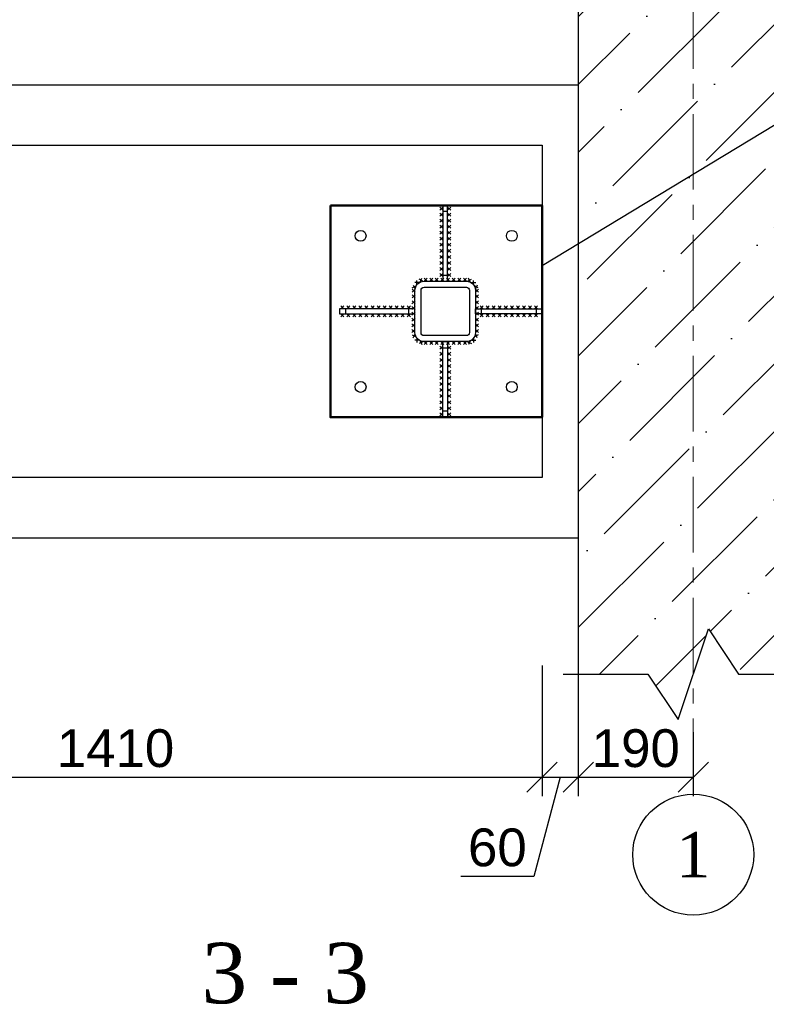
# Model space of a CAD drawing. Header units: millimetres. Extents: x 2063114 to 14983986, y -126020516 to 213791.
# Tile 240 of 256: x 2355751 to 2360688, y -1297072 to -1290558. Entities that reach past the tile are written whole.
import ezdxf
from ezdxf.enums import TextEntityAlignment as Align

# ---------------------------------------------------------------- set-up
doc = ezdxf.new("R2010")
doc.units = ezdxf.units.MM
doc.linetypes.add('CENTERX2', pattern=[4, 2.5, -0.5, 0.5, -0.5])
doc.layers.get('Defpoints').update_dxf_attribs({"color": 6, "lineweight": 35})
doc.layers.add('АСО-оси', color=24, linetype='CENTERX2', lineweight=20)
doc.layers.add('СТЕНЫ', color=7, linetype='Continuous', lineweight=20)
doc.styles.get("Standard").update_dxf_attribs({"font": 'arial.ttf'})
doc.styles.add('TIMES NEW', font='times.ttf', dxfattribs={"height": 200})
doc.styles.add('Times New Roman', font='times.ttf')
doc.dimstyles.new('25', dxfattribs={"dimscale": 100, "dimtxt": 2.5, "dimasz": 2, "dimexe": 1.25, "dimexo": 0.625, "dimtad": 1, "dimdec": 0, "dimlfac": 0.25, "dimtxsty": 'Standard', "dimblk": 'OBLIQUE', "dimcen": 2, "dimdle": 0.008, "dimclrd": 256, "dimclre": 256, "dimclrt": 256, "dimadec": 0, "dimazin": 0, "dimtfac": 1, "dimtdec": 0, "dimtmove": 1, "dimatfit": 2, "dimfxl": 1.25, "dimarcsym": 0})

# ---------------------------------------------------------------- blocks, each defined once
blk = doc.blocks.new('_Oblique')
at = {"color": 0, "linetype": 'ByBlock', "lineweight": -2}
blk.add_line((-0.5, -0.5), (0.5, 0.5), dxfattribs=at)
blk = doc.blocks.new('*D631')
at = {"lineweight": -2, "transparency": 16777216}
for p, q in [((2353564.5, -1294831.5), (2353564.5, -1295694)), ((2359204.8, -1294831.5), (2359204.8, -1295694)), ((2353563.7, -1295569), (2359205.6, -1295569))]:
    blk.add_line(p, q, dxfattribs=at)
at = {"layer": 'Defpoints', "color": 0, "lineweight": 30, "transparency": 16777216}
for p in [(2353564.5, -1294769), (2359204.8, -1294769), (2359204.8, -1295569)]:
    blk.add_point(p, dxfattribs=at)
at = {"lineweight": -2, "transparency": 16777216, "xscale": 200, "yscale": 200, "zscale": 200, "rotation": 180}
blk.add_blockref('_Oblique', (2353564.5, -1295569), dxfattribs=at)
at = {"lineweight": -2, "transparency": 16777216, "xscale": 200, "yscale": 200, "zscale": 200}
blk.add_blockref('_Oblique', (2359204.8, -1295569), dxfattribs=at)
at = {"transparency": 16777216, "insert": (2356384.7, -1295378.9), "char_height": 250, "attachment_point": 5}
blk.add_mtext('1410', dxfattribs=at)
blk = doc.blocks.new('*D632')
at = {"lineweight": -2, "transparency": 16777216}
for p, q in [((2359204.8, -1294831.5), (2359204.8, -1295694)), ((2359444.8, -1294831.5), (2359444.8, -1295694)), ((2359324.8, -1295569), (2359151.3, -1296225.7)), ((2359204, -1295569), (2359445.6, -1295569)), ((2359151.3, -1296225.7), (2358667.7, -1296225.7))]:
    blk.add_line(p, q, dxfattribs=at)
at = {"layer": 'Defpoints', "color": 0, "lineweight": 30, "transparency": 16777216}
for p in [(2359204.8, -1294769), (2359444.8, -1294769), (2359444.8, -1295569)]:
    blk.add_point(p, dxfattribs=at)
at = {"lineweight": -2, "transparency": 16777216, "xscale": 200, "yscale": 200, "zscale": 200, "rotation": 180}
blk.add_blockref('_Oblique', (2359204.8, -1295569), dxfattribs=at)
at = {"lineweight": -2, "transparency": 16777216, "xscale": 200, "yscale": 200, "zscale": 200}
blk.add_blockref('_Oblique', (2359444.8, -1295569), dxfattribs=at)
at = {"transparency": 16777216, "insert": (2358909.5, -1296035.5), "char_height": 250, "attachment_point": 5}
blk.add_mtext('60', dxfattribs=at)
blk = doc.blocks.new('*D681')
at = {"lineweight": -2, "transparency": 16777216}
for p, q in [((2359444.8, -1295271.5), (2359444.8, -1295694)), ((2360204.9, -1295271.5), (2360204.9, -1295694)), ((2359444, -1295569), (2360205.7, -1295569))]:
    blk.add_line(p, q, dxfattribs=at)
at = {"layer": 'Defpoints', "color": 0, "lineweight": 30, "transparency": 16777216}
for p in [(2359444.8, -1295209), (2360204.9, -1295209), (2360204.9, -1295569)]:
    blk.add_point(p, dxfattribs=at)
at = {"lineweight": -2, "transparency": 16777216, "xscale": 200, "yscale": 200, "zscale": 200, "rotation": 180}
blk.add_blockref('_Oblique', (2359444.8, -1295569), dxfattribs=at)
at = {"lineweight": -2, "transparency": 16777216, "xscale": 200, "yscale": 200, "zscale": 200}
blk.add_blockref('_Oblique', (2360204.9, -1295569), dxfattribs=at)
at = {"transparency": 16777216, "insert": (2359824.9, -1295378.9), "char_height": 250, "attachment_point": 5}
blk.add_mtext('190', dxfattribs=at)

msp = doc.modelspace()

# ---------------------------------------------------------------- hatches: boundary and pattern name
h = msp.add_hatch()
h.set_pattern_fill('ANSI36', color=253, scale=100)
h.set_pattern_definition([(45, (2559370.55, -1621794.12), (168.3798, 617.3926), [793.75, -158.75, 0, -158.75])])
h.paths.add_polyline_path([(2360964.82265, -1290087.6251), (2360504.82265, -1290087.6251), (2360304.82265, -1289787.6251), (2360104.82265, -1290387.6251), (2359904.82265, -1290087.6251), (2359444.82265, -1290087.6251), (2359444.82265, -1294887.6251), (2359904.82265, -1294887.6251), (2360104.82265, -1295187.6251), (2360304.82265, -1294587.6251), (2360504.82265, -1294887.6251), (2360964.82265, -1294887.6251)])

# ---------------------------------------------------------------- linework, layer by layer
at = {"lineweight": 30}
for p, q in [((2358548.82265, -1291816.91933), (2358528.82265, -1291796.91933)), ((2358548.82265, -1291796.91933), (2358528.82265, -1291816.91933)), ((2358580.82265, -1291816.91933), (2358600.82265, -1291796.91933)), ((2358580.82265, -1291796.91933), (2358600.82265, -1291816.91933)), ((2358548.82265, -1291856.91933), (2358528.82265, -1291836.91933)), ((2358548.82265, -1291836.91933), (2358528.82265, -1291856.91933)), ((2358548.82265, -1291896.91933), (2358528.82265, -1291876.91933)), ((2358548.82265, -1291876.91933), (2358528.82265, -1291896.91933)), ((2358580.82265, -1291856.91933), (2358600.82265, -1291836.91933)), ((2358580.82265, -1291836.91933), (2358600.82265, -1291856.91933)), ((2358580.82265, -1291896.91933), (2358600.82265, -1291876.91933)), ((2358580.82265, -1291876.91933), (2358600.82265, -1291896.91933)), ((2358548.82265, -1291936.91933), (2358528.82265, -1291916.91933)), ((2358548.82265, -1291916.91933), (2358528.82265, -1291936.91933)), ((2358548.82265, -1291976.91933), (2358528.82265, -1291956.91933)), ((2358548.82265, -1291956.91933), (2358528.82265, -1291976.91933)), ((2358580.82265, -1291936.91933), (2358600.82265, -1291916.91933)), ((2358580.82265, -1291916.91933), (2358600.82265, -1291936.91933)), ((2358580.82265, -1291976.91933), (2358600.82265, -1291956.91933)), ((2358580.82265, -1291956.91933), (2358600.82265, -1291976.91933)), ((2358548.82265, -1292016.91933), (2358528.82265, -1291996.91933)), ((2358548.82265, -1291996.91933), (2358528.82265, -1292016.91933)), ((2358580.82265, -1292016.91933), (2358600.82265, -1291996.91933)), ((2358580.82265, -1291996.91933), (2358600.82265, -1292016.91933)), ((2358548.82265, -1292056.91933), (2358528.82265, -1292036.91933)), ((2358548.82265, -1292036.91933), (2358528.82265, -1292056.91933)), ((2358548.82265, -1292096.91933), (2358528.82265, -1292076.91933)), ((2358548.82265, -1292076.91933), (2358528.82265, -1292096.91933)), ((2358580.82265, -1292056.91933), (2358600.82265, -1292036.91933)), ((2358580.82265, -1292036.91933), (2358600.82265, -1292056.91933)), ((2358580.82265, -1292096.91933), (2358600.82265, -1292076.91933)), ((2358580.82265, -1292076.91933), (2358600.82265, -1292096.91933)), ((2358548.82265, -1292136.91933), (2358528.82265, -1292116.91933)), ((2358548.82265, -1292116.91933), (2358528.82265, -1292136.91933)), ((2358580.82265, -1292136.91933), (2358600.82265, -1292116.91933)), ((2358580.82265, -1292116.91933), (2358600.82265, -1292136.91933)), ((2358548.82265, -1292176.91933), (2358528.82265, -1292156.91933)), ((2358548.82265, -1292156.91933), (2358528.82265, -1292176.91933)), ((2358548.82265, -1292216.91933), (2358528.82265, -1292196.91933)), ((2358548.82265, -1292196.91933), (2358528.82265, -1292216.91933)), ((2358580.82265, -1292176.91933), (2358600.82265, -1292156.91933)), ((2358580.82265, -1292156.91933), (2358600.82265, -1292176.91933)), ((2358580.82265, -1292216.91933), (2358600.82265, -1292196.91933)), ((2358580.82265, -1292196.91933), (2358600.82265, -1292216.91933)), ((2358377.64495, -1292310.55403), (2358377.64495, -1292282.26976)), ((2358417.78316, -1292286.92731), (2358392.01919, -1292275.25606)), ((2358399.06555, -1292293.97367), (2358410.7368, -1292268.2097)), ((2358424.82265, -1292287.6251), (2358444.82265, -1292267.6251)), ((2358444.82265, -1292287.6251), (2358424.82265, -1292267.6251)), ((2358461.96551, -1292287.6251), (2358481.96551, -1292267.6251)), ((2358481.96551, -1292287.6251), (2358461.96551, -1292267.6251)), ((2358499.10837, -1292287.6251), (2358519.10837, -1292267.6251)), ((2358519.10837, -1292287.6251), (2358499.10837, -1292267.6251)), ((2358548.82265, -1292256.91933), (2358528.82265, -1292236.91933)), ((2358548.82265, -1292236.91933), (2358528.82265, -1292256.91933)), ((2358536.25122, -1292287.6251), (2358556.25122, -1292267.6251)), ((2358556.25122, -1292287.6251), (2358536.25122, -1292267.6251)), ((2358573.39408, -1292287.6251), (2358593.39408, -1292267.6251)), ((2358593.39408, -1292287.6251), (2358573.39408, -1292267.6251)), ((2358580.82265, -1292256.91933), (2358600.82265, -1292236.91933)), ((2358580.82265, -1292236.91933), (2358600.82265, -1292256.91933)), ((2358610.53694, -1292287.6251), (2358630.53694, -1292267.6251)), ((2358630.53694, -1292287.6251), (2358610.53694, -1292267.6251)), ((2358647.67979, -1292287.6251), (2358667.67979, -1292267.6251)), ((2358667.67979, -1292287.6251), (2358647.67979, -1292267.6251)), ((2358684.82265, -1292287.6251), (2358704.82265, -1292267.6251)), ((2358704.82265, -1292287.6251), (2358684.82265, -1292267.6251)), ((2358711.86214, -1292286.92731), (2358737.62611, -1292275.25606)), ((2358730.57975, -1292293.97367), (2358718.90851, -1292268.2097)), ((2358752.00036, -1292310.55403), (2358752.00036, -1292282.26976)), ((2358365.21075, -1292340.81182), (2358345.1837, -1292360.78474)), ((2358365.18368, -1292360.8118), (2358345.21076, -1292340.78476)), ((2358346.55062, -1292332.08808), (2358371.65242, -1292319.05352)), ((2358352.58424, -1292313.0199), (2358365.6188, -1292338.1217)), ((2358391.78708, -1292296.41189), (2358363.50281, -1292296.41189)), ((2358737.85822, -1292296.41189), (2358766.14249, -1292296.41189)), ((2358783.09468, -1292332.08808), (2358757.99289, -1292319.05352)), ((2358777.06107, -1292313.0199), (2358764.0265, -1292338.1217)), ((2358764.43456, -1292340.81182), (2358784.4616, -1292360.78474)), ((2358764.46162, -1292360.8118), (2358784.43454, -1292340.78476)), ((2358365.15917, -1292378.928), (2358345.13213, -1292398.90092)), ((2358365.13211, -1292398.92799), (2358345.15919, -1292378.90094)), ((2358764.48613, -1292378.928), (2358784.51318, -1292398.90092)), ((2358764.5132, -1292398.92799), (2358784.48611, -1292378.90094)), ((2357894.11689, -1292471.6251), (2357874.11689, -1292451.6251)), ((2357874.11689, -1292471.6251), (2357894.11689, -1292451.6251)), ((2357934.11689, -1292471.6251), (2357914.11689, -1292451.6251)), ((2357914.11689, -1292471.6251), (2357934.11689, -1292451.6251)), ((2357974.11689, -1292471.6251), (2357954.11689, -1292451.6251)), ((2357954.11689, -1292471.6251), (2357974.11689, -1292451.6251)), ((2358014.11689, -1292471.6251), (2357994.11689, -1292451.6251)), ((2357994.11689, -1292471.6251), (2358014.11689, -1292451.6251)), ((2358054.11689, -1292471.6251), (2358034.11689, -1292451.6251)), ((2358034.11689, -1292471.6251), (2358054.11689, -1292451.6251)), ((2358094.11689, -1292471.6251), (2358074.11689, -1292451.6251)), ((2358074.11689, -1292471.6251), (2358094.11689, -1292451.6251)), ((2358134.11689, -1292471.6251), (2358114.11689, -1292451.6251)), ((2358114.11689, -1292471.6251), (2358134.11689, -1292451.6251)), ((2358174.11689, -1292471.6251), (2358154.11689, -1292451.6251)), ((2358154.11689, -1292471.6251), (2358174.11689, -1292451.6251)), ((2358214.11689, -1292471.6251), (2358194.11689, -1292451.6251)), ((2358194.11689, -1292471.6251), (2358214.11689, -1292451.6251)), ((2358254.11689, -1292471.6251), (2358234.11689, -1292451.6251)), ((2358234.11689, -1292471.6251), (2358254.11689, -1292451.6251)), ((2358294.11689, -1292471.6251), (2358274.11689, -1292451.6251)), ((2358274.11689, -1292471.6251), (2358294.11689, -1292451.6251)), ((2358334.11689, -1292471.6251), (2358314.11689, -1292451.6251)), ((2358314.11689, -1292471.6251), (2358334.11689, -1292451.6251)), ((2358365.05602, -1292455.16037), (2358345.02897, -1292475.13329)), ((2358365.02896, -1292475.16036), (2358345.05604, -1292455.13331)), ((2358365.10759, -1292417.04419), (2358345.08055, -1292437.01711)), ((2358365.08053, -1292437.04417), (2358345.10761, -1292417.01713)), ((2358764.53771, -1292417.04419), (2358784.56475, -1292437.01711)), ((2358764.56477, -1292437.04417), (2358784.53769, -1292417.01713)), ((2358764.58928, -1292455.16037), (2358784.61633, -1292475.13329)), ((2358764.61635, -1292475.16036), (2358784.58927, -1292455.13331)), ((2358795.52841, -1292471.6251), (2358815.52841, -1292451.6251)), ((2358815.52841, -1292471.6251), (2358795.52841, -1292451.6251)), ((2358835.52841, -1292471.6251), (2358855.52841, -1292451.6251)), ((2358855.52841, -1292471.6251), (2358835.52841, -1292451.6251)), ((2358875.52841, -1292471.6251), (2358895.52841, -1292451.6251)), ((2358895.52841, -1292471.6251), (2358875.52841, -1292451.6251)), ((2358915.52841, -1292471.6251), (2358935.52841, -1292451.6251)), ((2358935.52841, -1292471.6251), (2358915.52841, -1292451.6251)), ((2358955.52841, -1292471.6251), (2358975.52841, -1292451.6251)), ((2358975.52841, -1292471.6251), (2358955.52841, -1292451.6251)), ((2358995.52841, -1292471.6251), (2359015.52841, -1292451.6251)), ((2359015.52841, -1292471.6251), (2358995.52841, -1292451.6251)), ((2359035.52841, -1292471.6251), (2359055.52841, -1292451.6251)), ((2359055.52841, -1292471.6251), (2359035.52841, -1292451.6251)), ((2359075.52841, -1292471.6251), (2359095.52841, -1292451.6251)), ((2359095.52841, -1292471.6251), (2359075.52841, -1292451.6251)), ((2359115.52841, -1292471.6251), (2359135.52841, -1292451.6251)), ((2359135.52841, -1292471.6251), (2359115.52841, -1292451.6251)), ((2359155.52841, -1292471.6251), (2359175.52841, -1292451.6251)), ((2359175.52841, -1292471.6251), (2359155.52841, -1292451.6251)), ((2357894.11689, -1292503.6251), (2357874.11689, -1292523.6251)), ((2357874.11689, -1292503.6251), (2357894.11689, -1292523.6251)), ((2357934.11689, -1292503.6251), (2357914.11689, -1292523.6251)), ((2357914.11689, -1292503.6251), (2357934.11689, -1292523.6251)), ((2357974.11689, -1292503.6251), (2357954.11689, -1292523.6251)), ((2357954.11689, -1292503.6251), (2357974.11689, -1292523.6251)), ((2358014.11689, -1292503.6251), (2357994.11689, -1292523.6251)), ((2357994.11689, -1292503.6251), (2358014.11689, -1292523.6251)), ((2358054.11689, -1292503.6251), (2358034.11689, -1292523.6251)), ((2358034.11689, -1292503.6251), (2358054.11689, -1292523.6251)), ((2358094.11689, -1292503.6251), (2358074.11689, -1292523.6251)), ((2358074.11689, -1292503.6251), (2358094.11689, -1292523.6251)), ((2358134.11689, -1292503.6251), (2358114.11689, -1292523.6251)), ((2358114.11689, -1292503.6251), (2358134.11689, -1292523.6251)), ((2358174.11689, -1292503.6251), (2358154.11689, -1292523.6251)), ((2358154.11689, -1292503.6251), (2358174.11689, -1292523.6251)), ((2358214.11689, -1292503.6251), (2358194.11689, -1292523.6251)), ((2358194.11689, -1292503.6251), (2358214.11689, -1292523.6251)), ((2358254.11689, -1292503.6251), (2358234.11689, -1292523.6251)), ((2358234.11689, -1292503.6251), (2358254.11689, -1292523.6251)), ((2358294.11689, -1292503.6251), (2358274.11689, -1292523.6251)), ((2358274.11689, -1292503.6251), (2358294.11689, -1292523.6251)), ((2358334.11689, -1292503.6251), (2358314.11689, -1292523.6251)), ((2358314.11689, -1292503.6251), (2358334.11689, -1292523.6251)), ((2358364.95287, -1292531.39274), (2358344.92582, -1292551.36566)), ((2358364.9258, -1292551.39273), (2358344.95288, -1292531.36568)), ((2358365.00444, -1292493.27656), (2358344.9774, -1292513.24948)), ((2358364.97738, -1292513.27654), (2358345.00446, -1292493.2495)), ((2358764.64086, -1292493.27656), (2358784.66791, -1292513.24948)), ((2358764.66792, -1292513.27654), (2358784.64084, -1292493.2495)), ((2358764.69244, -1292531.39274), (2358784.71948, -1292551.36566)), ((2358764.7195, -1292551.39273), (2358784.69242, -1292531.36568)), ((2358795.52841, -1292503.6251), (2358815.52841, -1292523.6251)), ((2358815.52841, -1292503.6251), (2358795.52841, -1292523.6251)), ((2358835.52841, -1292503.6251), (2358855.52841, -1292523.6251)), ((2358855.52841, -1292503.6251), (2358835.52841, -1292523.6251)), ((2358875.52841, -1292503.6251), (2358895.52841, -1292523.6251)), ((2358895.52841, -1292503.6251), (2358875.52841, -1292523.6251)), ((2358915.52841, -1292503.6251), (2358935.52841, -1292523.6251)), ((2358935.52841, -1292503.6251), (2358915.52841, -1292523.6251)), ((2358955.52841, -1292503.6251), (2358975.52841, -1292523.6251)), ((2358975.52841, -1292503.6251), (2358955.52841, -1292523.6251)), ((2358995.52841, -1292503.6251), (2359015.52841, -1292523.6251)), ((2359015.52841, -1292503.6251), (2358995.52841, -1292523.6251)), ((2359035.52841, -1292503.6251), (2359055.52841, -1292523.6251)), ((2359055.52841, -1292503.6251), (2359035.52841, -1292523.6251)), ((2359075.52841, -1292503.6251), (2359095.52841, -1292523.6251)), ((2359095.52841, -1292503.6251), (2359075.52841, -1292523.6251)), ((2359115.52841, -1292503.6251), (2359135.52841, -1292523.6251)), ((2359135.52841, -1292503.6251), (2359115.52841, -1292523.6251)), ((2359155.52841, -1292503.6251), (2359175.52841, -1292523.6251)), ((2359175.52841, -1292503.6251), (2359155.52841, -1292523.6251)), ((2358364.84971, -1292607.62511), (2358344.82267, -1292627.59803)), ((2358364.82265, -1292627.6251), (2358344.84973, -1292607.59805)), ((2358364.90129, -1292569.50893), (2358344.87425, -1292589.48185)), ((2358364.87423, -1292589.50891), (2358344.90131, -1292569.48187)), ((2358764.74401, -1292569.50893), (2358784.77106, -1292589.48185)), ((2358764.77108, -1292589.50891), (2358784.74399, -1292569.48187)), ((2358764.79559, -1292607.62511), (2358784.82263, -1292627.59803)), ((2358764.82265, -1292627.6251), (2358784.79557, -1292607.59805)), ((2358346.55062, -1292643.16211), (2358371.65242, -1292656.19667)), ((2358352.58424, -1292662.23029), (2358365.6188, -1292637.1285)), ((2358377.64495, -1292664.69616), (2358377.64495, -1292692.98044)), ((2358752.00036, -1292664.69616), (2358752.00036, -1292692.98044)), ((2358783.09468, -1292643.16211), (2358757.99289, -1292656.19667)), ((2358777.06107, -1292662.23029), (2358764.0265, -1292637.1285)), ((2358391.78708, -1292678.8383), (2358363.50281, -1292678.8383)), ((2358417.78316, -1292688.32289), (2358392.01919, -1292699.99413)), ((2358399.06555, -1292681.27652), (2358410.7368, -1292707.04049)), ((2358424.82265, -1292687.6251), (2358444.82265, -1292707.6251)), ((2358444.82265, -1292687.6251), (2358424.82265, -1292707.6251)), ((2358461.96551, -1292687.6251), (2358481.96551, -1292707.6251)), ((2358481.96551, -1292687.6251), (2358461.96551, -1292707.6251)), ((2358499.10837, -1292687.6251), (2358519.10837, -1292707.6251)), ((2358519.10837, -1292687.6251), (2358499.10837, -1292707.6251)), ((2358548.82265, -1292718.33086), (2358528.82265, -1292738.33086)), ((2358548.82265, -1292738.33086), (2358528.82265, -1292718.33086)), ((2358536.25122, -1292687.6251), (2358556.25122, -1292707.6251)), ((2358556.25122, -1292687.6251), (2358536.25122, -1292707.6251)), ((2358573.39408, -1292687.6251), (2358593.39408, -1292707.6251)), ((2358593.39408, -1292687.6251), (2358573.39408, -1292707.6251)), ((2358580.82265, -1292718.33086), (2358600.82265, -1292738.33086)), ((2358580.82265, -1292738.33086), (2358600.82265, -1292718.33086)), ((2358610.53694, -1292687.6251), (2358630.53694, -1292707.6251)), ((2358630.53694, -1292687.6251), (2358610.53694, -1292707.6251)), ((2358647.67979, -1292687.6251), (2358667.67979, -1292707.6251)), ((2358667.67979, -1292687.6251), (2358647.67979, -1292707.6251)), ((2358684.82265, -1292687.6251), (2358704.82265, -1292707.6251)), ((2358704.82265, -1292687.6251), (2358684.82265, -1292707.6251)), ((2358711.86214, -1292688.32289), (2358737.62611, -1292699.99413)), ((2358730.57975, -1292681.27652), (2358718.90851, -1292707.04049)), ((2358737.85822, -1292678.8383), (2358766.14249, -1292678.8383)), ((2358548.82265, -1292758.33086), (2358528.82265, -1292778.33086)), ((2358548.82265, -1292778.33086), (2358528.82265, -1292758.33086)), ((2358548.82265, -1292798.33086), (2358528.82265, -1292818.33086)), ((2358548.82265, -1292818.33086), (2358528.82265, -1292798.33086)), ((2358580.82265, -1292758.33086), (2358600.82265, -1292778.33086)), ((2358580.82265, -1292778.33086), (2358600.82265, -1292758.33086)), ((2358580.82265, -1292798.33086), (2358600.82265, -1292818.33086)), ((2358580.82265, -1292818.33086), (2358600.82265, -1292798.33086)), ((2358548.82265, -1292838.33086), (2358528.82265, -1292858.33086)), ((2358548.82265, -1292858.33086), (2358528.82265, -1292838.33086)), ((2358580.82265, -1292838.33086), (2358600.82265, -1292858.33086)), ((2358580.82265, -1292858.33086), (2358600.82265, -1292838.33086)), ((2358548.82265, -1292878.33086), (2358528.82265, -1292898.33086)), ((2358548.82265, -1292898.33086), (2358528.82265, -1292878.33086)), ((2358548.82265, -1292918.33086), (2358528.82265, -1292938.33086)), ((2358548.82265, -1292938.33086), (2358528.82265, -1292918.33086)), ((2358580.82265, -1292878.33086), (2358600.82265, -1292898.33086)), ((2358580.82265, -1292898.33086), (2358600.82265, -1292878.33086)), ((2358580.82265, -1292918.33086), (2358600.82265, -1292938.33086)), ((2358580.82265, -1292938.33086), (2358600.82265, -1292918.33086)), ((2358548.82265, -1292958.33086), (2358528.82265, -1292978.33086)), ((2358548.82265, -1292978.33086), (2358528.82265, -1292958.33086)), ((2358548.82265, -1292998.33086), (2358528.82265, -1293018.33086)), ((2358548.82265, -1293018.33086), (2358528.82265, -1292998.33086)), ((2358580.82265, -1292958.33086), (2358600.82265, -1292978.33086)), ((2358580.82265, -1292978.33086), (2358600.82265, -1292958.33086)), ((2358580.82265, -1292998.33086), (2358600.82265, -1293018.33086)), ((2358580.82265, -1293018.33086), (2358600.82265, -1292998.33086)), ((2358548.82265, -1293038.33086), (2358528.82265, -1293058.33086)), ((2358548.82265, -1293058.33086), (2358528.82265, -1293038.33086)), ((2358580.82265, -1293038.33086), (2358600.82265, -1293058.33086)), ((2358580.82265, -1293058.33086), (2358600.82265, -1293038.33086)), ((2358548.82265, -1293078.33086), (2358528.82265, -1293098.33086)), ((2358548.82265, -1293098.33086), (2358528.82265, -1293078.33086)), ((2358548.82265, -1293118.33086), (2358528.82265, -1293138.33086)), ((2358548.82265, -1293138.33086), (2358528.82265, -1293118.33086)), ((2358580.82265, -1293078.33086), (2358600.82265, -1293098.33086)), ((2358580.82265, -1293098.33086), (2358600.82265, -1293078.33086)), ((2358580.82265, -1293118.33086), (2358600.82265, -1293138.33086)), ((2358580.82265, -1293138.33086), (2358600.82265, -1293118.33086)), ((2358548.82265, -1293158.33086), (2358528.82265, -1293178.33086)), ((2358548.82265, -1293178.33086), (2358528.82265, -1293158.33086)), ((2358580.82265, -1293158.33086), (2358600.82265, -1293178.33086)), ((2358580.82265, -1293178.33086), (2358600.82265, -1293158.33086))]:
    msp.add_line(p, q, dxfattribs=at)
for points in [[(2359444.82265, -1290087.6251), (2359444.82265, -1294887.6251)], [(2359204.82265, -1292184.10559), (2361176.17914, -1290991.09177), (2362066.49988, -1290991.09177)], [(2359344.82265, -1294887.6251), (2359904.82265, -1294887.6251), (2360104.82265, -1295187.6251), (2360304.82265, -1294587.6251), (2360504.82265, -1294887.6251), (2361064.82265, -1294887.6251)]]:
    msp.add_lwpolyline(points)
for points in [[(2353164.49532, -1290987.6251), (2359444.82265, -1290987.6251), (2359444.82265, -1293987.6251), (2353164.49532, -1293987.6251)], [(2358580.82265, -1292287.6251), (2358580.82265, -1291787.6251), (2358548.82265, -1291787.6251), (2358548.82265, -1292287.6251)], [(2358580.82265, -1292247.6251), (2358580.82265, -1291827.6251), (2358548.82265, -1291827.6251), (2358548.82265, -1292247.6251)], [(2358364.82265, -1292471.6251), (2357864.82265, -1292471.6251), (2357864.82265, -1292503.6251), (2358364.82265, -1292503.6251)], [(2358324.82265, -1292471.6251), (2357904.82265, -1292471.6251), (2357904.82265, -1292503.6251), (2358324.82265, -1292503.6251)], [(2358764.82265, -1292471.6251), (2359205.14998, -1292471.6251), (2359205.14998, -1292503.6251), (2358764.82265, -1292503.6251)], [(2358804.82265, -1292471.6251), (2359165.14998, -1292471.6251), (2359165.14998, -1292503.6251), (2358804.82265, -1292503.6251)], [(2358580.82265, -1292687.6251), (2358580.82265, -1293187.6251), (2358548.82265, -1293187.6251), (2358548.82265, -1292687.6251)], [(2358580.82265, -1292727.6251), (2358580.82265, -1293147.6251), (2358548.82265, -1293147.6251), (2358548.82265, -1292727.6251)]]:
    msp.add_lwpolyline(points, close=True)
msp.add_lwpolyline([(2353564.49532, -1291387.6251), (2359205.14998, -1291387.6251), (2359205.14998, -1293587.6251), (2353564.49532, -1293587.6251)], close=True, dxfattribs=at)
at = {"color": 0, "lineweight": 50}
msp.add_lwpolyline([(2357805.14998, -1291787.6251), (2359205.14998, -1291787.6251), (2359205.14998, -1293187.6251), (2357805.14998, -1293187.6251)], close=True, dxfattribs=at)
at = {"lineweight": 30}
for points in [[(2358424.82265, -1292287.6251), (2358704.82265, -1292287.6251, -0.4142135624), (2358764.82265, -1292347.6251), (2358764.82265, -1292627.6251, -0.4142135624), (2358704.82265, -1292687.6251), (2358424.82265, -1292687.6251, -0.4142135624), (2358364.82265, -1292627.6251), (2358364.82265, -1292347.6251, -0.4142135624)], [(2358424.82265, -1292327.6251), (2358704.82265, -1292327.6251, -0.4142135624), (2358724.82265, -1292347.6251), (2358724.82265, -1292627.6251, -0.4142135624), (2358704.82265, -1292647.6251), (2358424.82265, -1292647.6251, -0.4142135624), (2358404.82265, -1292627.6251), (2358404.82265, -1292347.6251, -0.4142135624)]]:
    msp.add_lwpolyline(points, format="xyb", close=True, dxfattribs=at)
for centre in [(2358005.14998, -1291987.6251), (2359005.14998, -1291987.6251), (2358005.14998, -1292987.6251), (2359005.14998, -1292987.6251)]:
    msp.add_circle(centre, 36)
at = {"color": 0}
msp.add_circle((2360204.49532, -1296081.92984), 400, dxfattribs=at)
at = {"layer": 'АСО-оси', "color": 1, "lineweight": 15, "ltscale": 200}
msp.add_lwpolyline([(2360204.8992, -1295681.92984), (2360204.8992, -1289445.42893)], dxfattribs=at)

# ---------------------------------------------------------------- texts
at = {"style": 'Times New Roman'}
msp.add_text('%%u3 - 3', height=400, dxfattribs=at).set_placement((2357507.017, -1297065.00129), align=Align.CENTER)
at = {"color": 250, "insert": (2360204.49532, -1296081.92984), "char_height": 300, "width": 559.2030637, "attachment_point": 5, "rotation": 0.010710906, "style": 'TIMES NEW'}
msp.add_mtext('1', dxfattribs=at)
at = {"layer": 'СТЕНЫ', "color": 0, "lineweight": 25, "ltscale": 20, "insert": (2337792.90989, -1292308.65434), "char_height": 300, "width": 5752.3949288, "attachment_point": 1, "style": 'Times New Roman'}
msp.add_mtext('\\pi396.92565;{\\C256;Оклеичная гидроизоляция \\P\\pi831.78506;боковых поверхности \\P\\pi368.15853;фундаментов одним слоем \\P\\pi193.82544;изолом маркой  ТПП- t=3мм}', dxfattribs=at)

# ---------------------------------------------------------------- dimensions: what is measured, and where the dimension line sits
for base, p1, p2, picture, middle in [((2359204.82265, -1295569.00346), (2353564.49532, -1294769.00346), (2359204.82265, -1294769.00346), '*D631', (2356384.65899, -1295378.86021)), ((2360204.8992, -1295569.00346), (2359444.82265, -1295209.00346), (2360204.8992, -1295209.00346), '*D681', (2359824.86093, -1295378.86021))]:
    dim = msp.add_linear_dim(base=base, p1=p1, p2=p2, dimstyle='25')
    dim.commit()
    dim.dimension.update_dxf_attribs({"geometry": picture, "text_midpoint": middle})
dim = msp.add_linear_dim(base=(2359444.82265, -1295569.00346), p1=(2359204.82265, -1294769.00346), p2=(2359444.82265, -1294769.00346), dimstyle='25')
dim.commit()
dim.dimension.update_dxf_attribs({"geometry": '*D632', "text_midpoint": (2359088.82459, -1296225.65434), "dimtype": 160})

doc.saveas('drawing.dxf')
